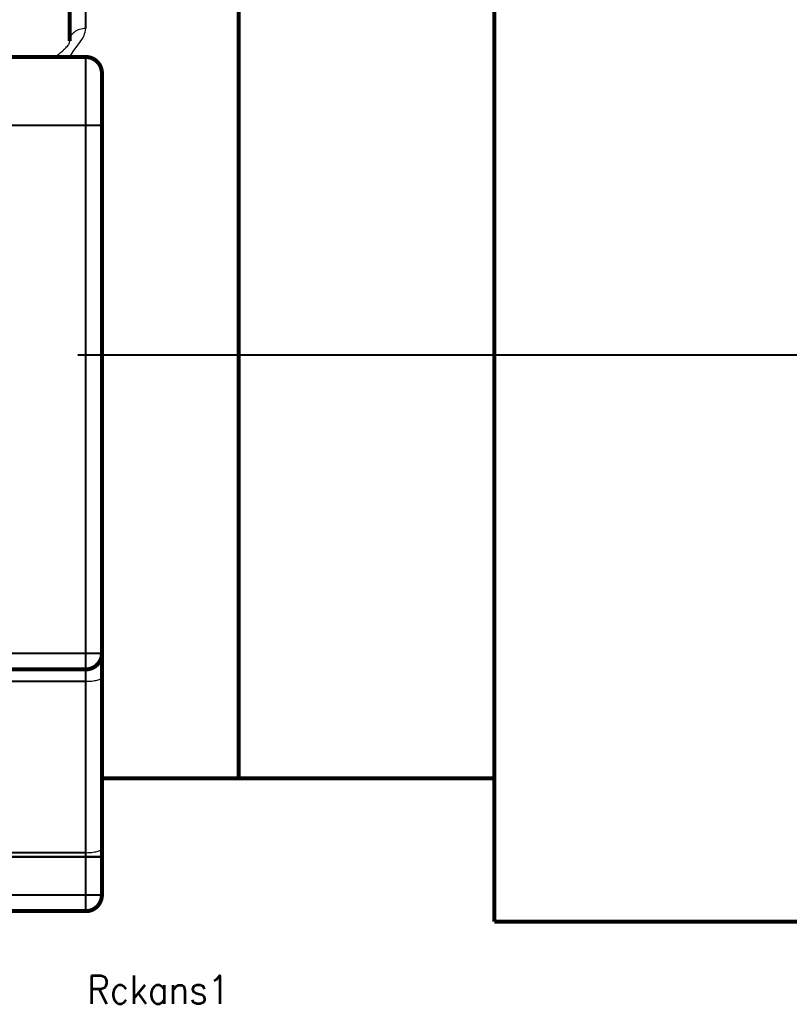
# Model space of a CAD drawing. Header units: inches. Extents: x -736 to 556, y -285 to 278.
# Tile 24 of 26: x 310 to 406, y -97 to 25. Entities that reach past the tile are written whole.
import ezdxf

# ---------------------------------------------------------------- set-up
doc = ezdxf.new("R2010")
doc.units = ezdxf.units.IN
doc.linetypes.add('DOT_CENTER', pattern=[14, 12, -1, 0, -1])
doc.layers.add('1', color=7, linetype='Continuous')
doc.styles.add('CONVERTER_11', font='txt.shx', dxfattribs={"width": 0.9})

# ---------------------------------------------------------------- blocks, each defined once
blk = doc.blocks.new('Schraube_M_6x16_DIN_912__49', base_point=(311.78, -83.63))
at = {"color": 124, "linetype": 'Continuous', "const_width": 0.25}
blk.add_lwpolyline([(311.91, -83.5), (317.31, -83.5)], dxfattribs=at)
blk = doc.blocks.new('Motor_71_0_37_4_b14__54', base_point=(337.25, -87.75))
at = {"color": 7, "linetype": 'Continuous', "const_width": 0.5}
for points in [[(337.5, 18.5), (337.5, 36)], [(369.25, -69), (369.25, 36)], [(337.5, -7.4), (337.5, 18.5)], [(337.5, -9.5), (337.5, -7.4)], [(337.5, -16.5), (337.5, -9.5)], [(337.5, -23.5), (337.5, -16.5)], [(337.5, -25.6), (337.5, -23.5)], [(337.5, -51.5), (337.5, -25.6)], [(337.5, -69), (337.5, -51.5)], [(369.25, -69), (337.5, -69)], [(369.25, -86.79), (369.25, -69)], [(492.75, -86.79), (369.25, -86.79)]]:
    blk.add_lwpolyline(points, dxfattribs=at)
at = {"layer": '1', "color": 30, "linetype": 'DOT_CENTER', "const_width": 0.25}
blk.add_lwpolyline([(555.5, -16.5), (317.5, -16.5)], dxfattribs=at)
blk = doc.blocks.new('Motor_71_0_37_4_b14_kpl__55', base_point=(337.25, -87.75))
blk.add_blockref('Motor_71_0_37_4_b14__54', (337.25, -87.75))
blk = doc.blocks.new('1400005010_05_Zwischenflansch_Bgr71_B14_klein__56', base_point=(304.75, -85.75))
at = {"color": 7, "linetype": 'Continuous', "const_width": 0.5}
for points in [[(318.5, 36, 0.414214), (316.5, 34, 0.414214)], [(320.5, 18.5, 0.414214), (318.5, 20.5, 0.414214)], [(318.5, -55.5, 0.414214), (320.5, -53.5, 0.414214)], [(318.5, -85.5, 0.414214), (320.5, -83.5, 0.414214)]]:
    blk.add_lwpolyline(points, format="xyb", dxfattribs=at)
for points in [[(318.5, 36), (337.5, 36)], [(337.5, 18.5), (337.5, 36)], [(316.5, 34), (316.5, 22.5)], [(305, 20.5), (305, 20)], [(305, 20.5), (314.48, 20.5)], [(305, 20), (305, 12)], [(314.48, 20.5), (316.5, 20.5)], [(316.5, 20.5), (318.5, 20.5)], [(320.5, 18.5), (320.5, 12)], [(337.5, -7.4), (337.5, 18.5)], [(305, -53.5), (305, 12)], [(320.5, -53.5), (320.5, 12)], [(337.5, -9.5), (337.5, -7.4)], [(337.5, -16.5), (337.5, -9.5)], [(337.5, -23.5), (337.5, -16.5)], [(337.5, -25.6), (337.5, -23.5)], [(337.5, -51.5), (337.5, -25.6)], [(337.5, -69), (337.5, -51.5)], [(305, -53.5), (305, -54.5)], [(320.5, -53.5), (320.5, -56.46)], [(305, -54.5), (305, -55.5)], [(305, -55.5), (318.5, -55.5)], [(305, -56.5), (305, -55.5)], [(305, -56.98), (305, -56.5)], [(305, -58.5), (305, -56.98)], [(320.5, -69), (320.5, -56.46)], [(305, -64.74), (305, -58.5)], [(305, -65.25), (305, -64.74)], [(305, -78.25), (305, -65.25)], [(320.5, -77.73), (320.5, -69)], [(320.5, -69), (337.5, -69)], [(305, -78.76), (305, -78.25)], [(320.5, -77.73), (320.5, -78.76)], [(305, -80.5), (305, -78.76)], [(320.5, -83.5), (320.5, -78.76)], [(305, -80.5), (305, -83.41)], [(305, -83.41), (305, -83.5)], [(305, -83.5), (305, -83.92)], [(305, -83.92), (305, -85.5)], [(305, -85.5), (318.5, -85.5)]]:
    blk.add_lwpolyline(points, dxfattribs=at)
at = {"color": 124, "linetype": 'Continuous', "const_width": 0.25}
for points in [[(318.5, 36), (318.5, 24.04)], [(318.5, 20.5), (318.5, 12)], [(305, 12), (318.5, 12)], [(318.5, 12), (320.5, 12)], [(318.5, -53.5), (318.5, 12)], [(305, -53.5), (318.5, -53.5)], [(318.5, -53.5), (318.5, -55.5)], [(318.5, -53.5), (320.5, -53.5)], [(318.5, -56.98), (318.5, -55.5)], [(305, -56.98), (318.5, -56.98)], [(318.5, -78.25), (318.5, -56.98)], [(305, -78.25), (318.5, -78.25)], [(318.5, -78.76), (318.5, -78.25)], [(305, -78.76), (318.5, -78.76)], [(318.5, -83.5), (318.5, -78.76)], [(318.5, -78.76), (320.5, -78.76)], [(305, -83.5), (311.91, -83.5)], [(311.91, -83.5), (317.31, -83.5)], [(317.31, -83.5), (318.5, -83.5)], [(318.5, -83.5), (320.5, -83.5)], [(318.5, -83.5), (318.5, -85.5)]]:
    blk.add_lwpolyline(points, dxfattribs=at)
at = {"color": 124, "linetype": 'Continuous'}
for points, knots in [([(316.5, 20.5), (316.69, 20.81), (317.08, 21.43), (317.74, 22.26), (318.33, 23.1), (318.45, 23.74), (318.5, 24.04)], [0, 0, 0, 0, 1.088074, 2.184764, 3.201732, 4.115237, 4.115237, 4.115237, 4.115237]), ([(318.5, 24.04), (318.24, 24.02), (317.73, 23.98), (317.08, 23.64), (316.6, 23.13), (316.53, 22.71), (316.5, 22.5)], [0, 0, 0, 0, 0.774345, 1.504485, 2.167095, 2.777462, 2.777462, 2.777462, 2.777462]), ([(318.5, -56.98), (318.76, -56.98), (319.23, -56.97), (319.84, -56.85), (320.32, -56.74), (320.45, -56.54), (320.5, -56.46)], [0, 0, 0, 0, 0.766378, 1.424858, 1.889787, 2.139625, 2.139625, 2.139625, 2.139625]), ([(318.5, -78.25), (318.76, -78.24), (319.23, -78.23), (319.84, -78.11), (320.32, -78.01), (320.45, -77.8), (320.5, -77.73)], [0, 0, 0, 0, 0.766378, 1.424858, 1.889787, 2.139625, 2.139625, 2.139625, 2.139625])]:
    blk.add_open_spline(points, degree=3, knots=knots, dxfattribs=at)
at = {"color": 7, "linetype": 'Continuous'}
blk.add_open_spline([(314.48, 20.5), (314.49, 20.5), (314.5, 20.5), (314.53, 20.51), (314.56, 20.52), (314.61, 20.53), (314.68, 20.56), (314.76, 20.6), (314.84, 20.64), (314.93, 20.7), (315.02, 20.76), (315.14, 20.85), (315.27, 20.95), (315.42, 21.07), (315.58, 21.21), (315.72, 21.34), (315.82, 21.45), (315.95, 21.57), (316.11, 21.74), (316.27, 21.92), (316.38, 22.06), (316.42, 22.13), (316.46, 22.2), (316.47, 22.25), (316.48, 22.3), (316.49, 22.35), (316.5, 22.42), (316.5, 22.47), (316.5, 22.5)], degree=3, knots=[0, 0, 0, 0, 0.023656, 0.035172, 0.07842, 0.111606, 0.206938, 0.287489, 0.383001, 0.47625, 0.600959, 0.733792, 0.894026, 1.098408, 1.326314, 1.524533, 1.675888, 1.763109, 2.071517, 2.357488, 2.499086, 2.579832, 2.639045, 2.712641, 2.751846, 2.785523, 2.867123, 2.948862, 2.948862, 2.948862, 2.948862], dxfattribs=at)
blk = doc.blocks.new('1402005010_R4_Motoranbau_Bgr71_B14_klein_2__57', base_point=(289.12, -87.75))
for name, p in [('Motor_71_0_37_4_b14_kpl__55', (337.25, -87.75)), ('1400005010_05_Zwischenflansch_Bgr71_B14_klein__56', (304.75, -85.75)), ('Schraube_M_6x16_DIN_912__49', (311.78, -83.63))]:
    blk.add_blockref(name, p)
blk = doc.blocks.new('R41_B3_HV_Motor__59', base_point=(100.25, -90.75))
blk.add_blockref('1402005010_R4_Motoranbau_Bgr71_B14_klein_2__57', (289.12, -87.75))
blk = doc.blocks.new('Rckans1', base_point=(327.5, 0))
blk.add_blockref('R41_B3_HV_Motor__59', (100.25, -90.75))
at = {"layer": '1', "color": 4, "insert": (327.5, -93.5), "char_height": 3.5, "attachment_point": 2, "line_spacing_factor": 1.320528, "style": 'CONVERTER_11'}
blk.add_mtext('Rckans1', dxfattribs=at)

msp = doc.modelspace()

# ---------------------------------------------------------------- block references
msp.add_blockref('Rckans1', (327.5, 0))

doc.saveas('drawing.dxf')
